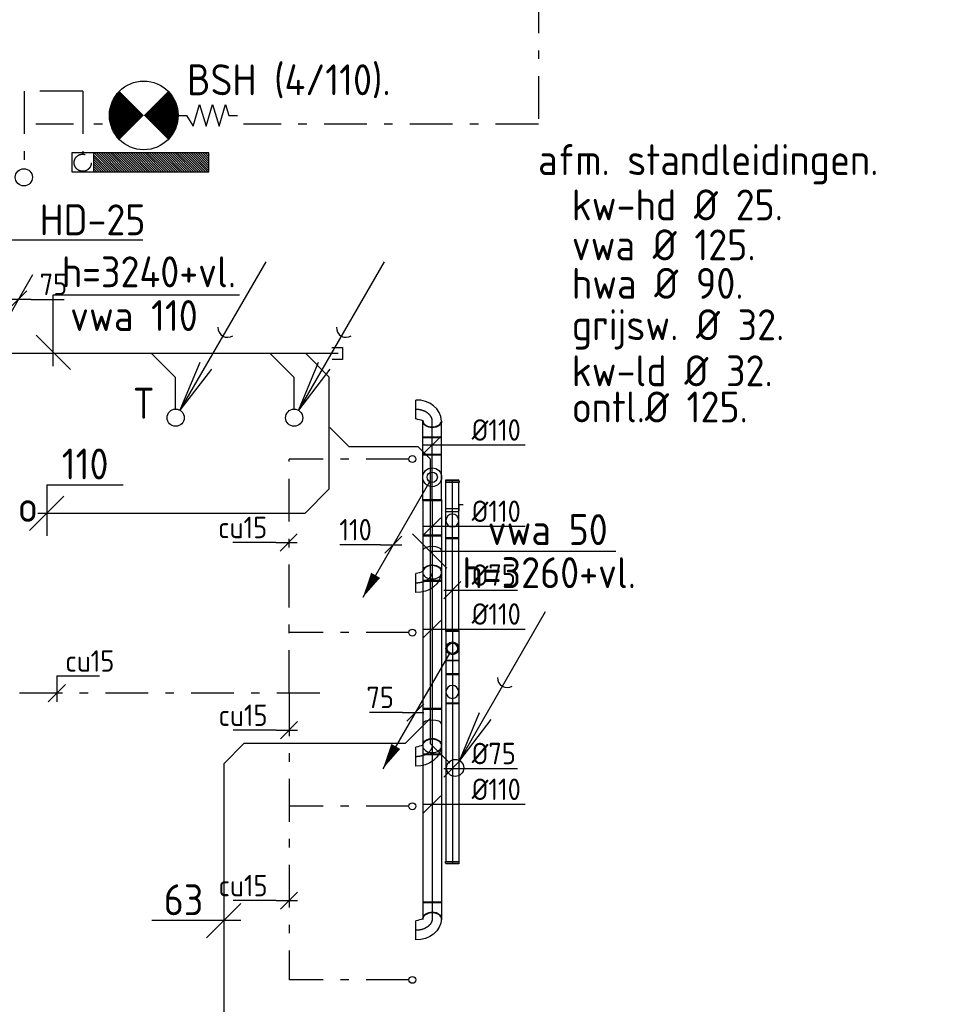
# Model space of a CAD drawing. Header units: millimetres. Extents: x -63669 to 19810, y 5754 to 49638.
# Tile 5 of 16: x -55025 to -49668, y 18700 to 24439. Entities that reach past the tile are written whole.
import ezdxf
from ezdxf.enums import TextEntityAlignment as Align

# ---------------------------------------------------------------- set-up
doc = ezdxf.new("R2010")
doc.units = ezdxf.units.MM
doc.header["$LTSCALE"] = 50
for name, pattern in [('2322109', [10, 5, -2, 1, -2]), ('CENTER2', [28.575, 19.05, -3.175, 3.175, -3.175]), ('KOUDWATER', [8.4, 4.8, -1.2, 1.2, -1.2])]:
    doc.linetypes.add(name, pattern=pattern)
for name, color, linetype in [('51', 6, 'Continuous'), ('51-LEIDING', 3, 'Continuous'), ('52', 3, 'Continuous'), ('54', 3, 'Continuous'), ('60-CV', 3, 'Continuous'), ('SYM-W', 7, 'Continuous'), ('WL522---_VWA', 2, 'Continuous'), ('WL524---', 190, 'Continuous'), ('WL524---_D', 192, 'Continuous'), ('WL524---_HARTLIJN', 7, 'Continuous'), ('WL531---', 132, 'Continuous'), ('WL5310--_KW', 2, 'KOUDWATER'), ('WL5501--_GKW-A', 4, 'Continuous'), ('WM524---', 2, 'Continuous'), ('WM531---', 2, 'Continuous')]:
    doc.layers.add(name, color=color, linetype=linetype)
doc.styles.add('BURO-018', font='ISO96.shx', dxfattribs={"height": 90})
doc.styles.add('BURO-025', font='ISO96.shx', dxfattribs={"height": 125})
doc.styles.add('ISO', font='ISO.SHX')

# ---------------------------------------------------------------- blocks, each defined once
blk = doc.blocks.new('*X18')
at = {"color": 0}
for p, q in [((29158.4, 61985.8), (29262, 62089.3)), ((29158.4, 61999.2), (29248.5, 62089.3)), ((29158.4, 62012.7), (29235, 62089.3)), ((29158.4, 62026.2), (29221.6, 62089.3)), ((29158.4, 62039.6), (29208.1, 62089.3)), ((29158.4, 62053.1), (29194.6, 62089.3)), ((29158.4, 62066.6), (29181.1, 62089.3)), ((29158.4, 62080.1), (29167.7, 62089.3)), ((29158.4, 61972.3), (29268.4, 62082.3)), ((29158.4, 61958.8), (29268.4, 62068.8)), ((29158.4, 61945.4), (29268.4, 62055.4)), ((29158.4, 61931.9), (29268.4, 62041.9)), ((29158.4, 61918.4), (29268.4, 62028.4)), ((29158.4, 61904.9), (29268.4, 62014.9)), ((29158.4, 61891.5), (29268.4, 62001.5)), ((29158.4, 61878), (29268.4, 61988)), ((29158.4, 61864.5), (29268.4, 61974.5)), ((29158.4, 61851.1), (29268.4, 61961.1)), ((29158.4, 61837.6), (29268.4, 61947.6)), ((29158.4, 61824.1), (29268.4, 61934.1)), ((29158.4, 61810.7), (29268.4, 61920.7)), ((29158.4, 61797.2), (29268.4, 61907.2)), ((29158.4, 61783.7), (29268.4, 61893.7)), ((29158.4, 61770.2), (29268.4, 61880.2)), ((29158.4, 61756.8), (29268.4, 61866.8)), ((29158.4, 61743.3), (29268.4, 61853.3)), ((29158.4, 61729.8), (29268.4, 61839.8)), ((29158.4, 61716.4), (29268.4, 61826.4)), ((29158.4, 61702.9), (29268.4, 61812.9)), ((29158.4, 61689.4), (29268.4, 61799.4)), ((29158.4, 61675.9), (29268.4, 61785.9)), ((29158.4, 61662.5), (29268.4, 61772.5)), ((29158.4, 61649), (29268.4, 61759)), ((29158.4, 61635.5), (29268.4, 61745.5)), ((29158.4, 61622.1), (29268.4, 61732.1)), ((29158.4, 61608.6), (29268.4, 61718.6)), ((29158.4, 61595.1), (29268.4, 61705.1)), ((29158.4, 61581.7), (29268.4, 61691.7)), ((29158.4, 61568.2), (29268.4, 61678.2)), ((29158.4, 61554.7), (29268.4, 61664.7)), ((29158.4, 61541.2), (29268.4, 61651.2)), ((29158.4, 61527.8), (29268.4, 61637.8)), ((29158.4, 61514.3), (29268.4, 61624.3)), ((29158.4, 61500.8), (29268.4, 61610.8)), ((29158.4, 61487.4), (29268.4, 61597.4)), ((29158.4, 61473.9), (29268.4, 61583.9)), ((29158.4, 61460.4), (29268.4, 61570.4)), ((29158.4, 61447), (29268.4, 61557)), ((29158.4, 61433.5), (29268.4, 61543.5)), ((29158.4, 61420), (29268.4, 61530)), ((29168.3, 61416.4), (29268.4, 61516.5)), ((29181.7, 61416.4), (29268.4, 61503.1)), ((29195.2, 61416.4), (29268.4, 61489.6)), ((29208.7, 61416.4), (29268.4, 61476.1)), ((29222.2, 61416.4), (29268.4, 61462.7)), ((29235.6, 61416.4), (29268.4, 61449.2)), ((29249.1, 61416.4), (29268.4, 61435.7)), ((29262.6, 61416.4), (29268.4, 61422.2))]:
    blk.add_line(p, q, dxfattribs=at)
blk = doc.blocks.new('W3-44')
at = {"layer": '54', "color": 2, "const_width": 2}
for points in [[(1.293, 0.707, 0.414214), (1.293, -0.707, 1)], [(2.707, -0.707, 0.414214), (2.707, 0.707, 1)]]:
    blk.add_lwpolyline(points, format="xyb", dxfattribs=at)
at = {"layer": '54', "color": 7}
blk.add_lwpolyline([(4, 0), (4.5, 0), (4.878, -0.63), (5.256, 0.63), (5.634, -0.63), (6.011, 0.63), (6.389, -0.63), (6.767, 0.63), (6.956, 0), (7.456, 0)], dxfattribs=at)
at = {"layer": '54', "color": 2}
blk.add_circle((2, 0), 2, dxfattribs=at)
blk = doc.blocks.new('030')
at = {"layer": '51', "color": 1, "linetype": 'Continuous'}
for p in [(5.25, 9.093), (1.402, 3.215), (2.083, 2.822)]:
    blk.add_line(p, (0.25, 0.433), dxfattribs=at)
blk.add_circle((0, 0), 0.5, dxfattribs=at)
blk.add_arc((3.033, 5.254), 0.567, 178.07249, 301.92751, dxfattribs=at)
blk = doc.blocks.new('LDV6121')
at = {"color": 0, "linetype": 'Continuous'}
for p, q in [((6.75, 11.691), (0.25, 0.433)), ((-0.25, -0.433), (-6.75, -11.691))]:
    blk.add_line(p, q, dxfattribs=at)
for points in [[(0.25, 0.433, 0, 1, 0), (1.5, 2.598, 1, 1, 0)], [(-6.75, -11.691, 0, 1, 0), (-5.5, -9.526, 1, 1, 0)]]:
    blk.add_lwpolyline(points, format="xyseb", dxfattribs=at)
blk.add_circle((0, 0), 0.5, dxfattribs=at)
blk = doc.blocks.new('LDV2121')
at = {"color": 0, "linetype": 'Continuous'}
blk.add_line((-0.25, -0.433), (-6.75, -11.691), dxfattribs=at)
blk.add_lwpolyline([(-6.75, -11.691, 0, 1, 0), (-5.5, -9.526, 1, 1, 0)], format="xyseb", dxfattribs=at)
blk.add_circle((0, 0), 0.5, dxfattribs=at)
blk = doc.blocks.new('*U99', base_point=(16506.1, 367939.4))
at = {"color": 0, "linetype": 'Continuous'}
for p, q in [((16556.1, 367989.4), (16456.1, 367889.4)), ((16581.1, 367939.4), (16456.1, 367939.4)), ((16581.1, 367939.4), (16773.9, 367939.4))]:
    blk.add_line(p, q, dxfattribs=at)
at = {"color": 0, "linetype": 'Continuous', "style": 'BURO-025'}
blk.add_text('75', height=125, dxfattribs=at).set_placement((16631.1, 367964.4))
blk = doc.blocks.new('RDA')
at = {"color": 0, "linetype": 'Continuous'}
blk.add_circle((0, 0), 0.5, dxfattribs=at)
blk = doc.blocks.new('*U125')
at = {"color": 0, "ltscale": 10}
for p, q in [((0, 37.5), (170.8, 37.5)), ((0, -37.5), (0, 37.5)), ((180.8, 37.5), (185.3, 37.5)), ((185.3, 37.5), (185.3, -37.5)), ((0, -37.5), (170.8, -37.5)), ((180.8, -37.5), (185.3, -37.5))]:
    blk.add_line(p, q, dxfattribs=at)
at = {"layer": 'WL524---_HARTLIJN', "linetype": 'CENTER2'}
blk.add_line((0, 0), (185.3, 0), dxfattribs=at)
at = {"layer": 'WL524---_D', "color": 1, "style": 'BURO-018'}
blk.add_attdef('POSNR', text='', height=90, dxfattribs=at).set_placement((0, 0), align=Align.MIDDLE)
blk = doc.blocks.new('*U126')
at = {"color": 0, "ltscale": 10}
for p, q in [((1.5, 39.375), (-8.5, 39.375)), ((-8.5, -39.375), (-8.5, 39.375)), ((1.5, -39.375), (1.5, 39.375)), ((1.5, -39.375), (-8.5, -39.375))]:
    blk.add_line(p, q, dxfattribs=at)
at = {"layer": 'WL524---_D', "color": 1, "style": 'BURO-018'}
blk.add_attdef('POSNR', text='', height=90, dxfattribs=at).set_placement((0, 0), align=Align.MIDDLE)
blk = doc.blocks.new('*U127')
at = {"color": 0, "ltscale": 10}
for p, q in [((0, 37.5), (924.2, 37.5)), ((0, -37.5), (0, 37.5)), ((934.2, 37.5), (938.7, 37.5)), ((938.7, 37.5), (938.7, -37.5)), ((0, -37.5), (924.2, -37.5)), ((934.2, -37.5), (938.7, -37.5))]:
    blk.add_line(p, q, dxfattribs=at)
at = {"layer": 'WL524---_HARTLIJN', "linetype": 'CENTER2'}
blk.add_line((0, 0), (938.7, 0), dxfattribs=at)
at = {"layer": 'WL524---_D', "color": 1, "style": 'BURO-018'}
blk.add_attdef('POSNR', text='', height=90, dxfattribs=at).set_placement((0, 0), align=Align.MIDDLE)
blk = doc.blocks.new('*U128')
at = {"color": 0, "ltscale": 10}
for p, q in [((1.5, 39.375), (-8.5, 39.375)), ((-8.5, -39.375), (-8.5, 39.375)), ((1.5, -39.375), (1.5, 39.375)), ((1.5, -39.375), (-8.5, -39.375))]:
    blk.add_line(p, q, dxfattribs=at)
at = {"layer": 'WL524---_D', "color": 1, "style": 'BURO-018'}
blk.add_attdef('POSNR', text='', height=90, dxfattribs=at).set_placement((0, 0), align=Align.MIDDLE)
blk = doc.blocks.new('*U131')
at = {"color": 0, "ltscale": 10}
for p, q in [((0, 37.5), (84.7, 37.5)), ((0, -37.5), (0, 37.5)), ((84.7, 37.5), (84.7, -37.5)), ((0, -37.5), (84.7, -37.5))]:
    blk.add_line(p, q, dxfattribs=at)
at = {"layer": 'WL524---_HARTLIJN', "linetype": 'CENTER2'}
blk.add_line((0, 0), (84.7, 0), dxfattribs=at)
at = {"layer": 'WL524---_D', "color": 1, "style": 'BURO-018'}
blk.add_attdef('POSNR', text='', height=90, dxfattribs=at).set_placement((0, 0), align=Align.MIDDLE)
blk = doc.blocks.new('*U132')
at = {"color": 0, "ltscale": 10}
for p, q in [((-105, 37.5), (0, 37.5)), ((-105, 37.5), (-105, -37.5)), ((0, 37.5), (70, 37.5)), ((70, 37.5), (70, -37.5)), ((-105, -37.5), (0, -37.5)), ((0, -37.5), (70, -37.5))]:
    blk.add_line(p, q, dxfattribs=at)
for start, end in [(90, 270), (90, 89.82), (270, 89.82)]:
    blk.add_arc((0, 0), 37.5, start, end, dxfattribs=at)
at = {"layer": 'WL524---_HARTLIJN', "linetype": 'CENTER2'}
blk.add_line((-105, 0), (70, 0), dxfattribs=at)
blk.add_circle((0, 0), 0.075, dxfattribs=at)
at = {"layer": 'WL524---_D', "color": 1, "style": 'BURO-018'}
blk.add_attdef('POSNR', text='', height=90, dxfattribs=at).set_placement((0, 0), align=Align.MIDDLE)
blk = doc.blocks.new('*U133')
at = {"color": 0, "ltscale": 10}
for p, q in [((-105, 37.5), (0, 37.5)), ((-105, 37.5), (-105, -37.5)), ((0, 37.5), (70, 37.5)), ((70, 37.5), (70, -37.5)), ((-105, -37.5), (0, -37.5)), ((0, -37.5), (70, -37.5))]:
    blk.add_line(p, q, dxfattribs=at)
at = {"layer": 'WL524---_HARTLIJN', "linetype": 'CENTER2'}
blk.add_line((-105, 0), (70, 0), dxfattribs=at)
blk.add_circle((0, 0), 0.075, dxfattribs=at)
at = {"layer": 'WL524---_D', "color": 1, "style": 'BURO-018'}
blk.add_attdef('POSNR', text='', height=90, dxfattribs=at).set_placement((0, 0), align=Align.MIDDLE)
blk = doc.blocks.new('*U134')
at = {"color": 0, "ltscale": 10}
for p, q in [((0, 37.5), (547.3, 37.5)), ((0, -37.5), (0, 37.5)), ((547.3, 37.5), (547.3, -37.5)), ((0, -37.5), (547.3, -37.5))]:
    blk.add_line(p, q, dxfattribs=at)
at = {"layer": 'WL524---_HARTLIJN', "linetype": 'CENTER2'}
blk.add_line((0, 0), (547.3, 0), dxfattribs=at)
at = {"layer": 'WL524---_D', "color": 1, "style": 'BURO-018'}
blk.add_attdef('POSNR', text='', height=90, dxfattribs=at).set_placement((0, 0), align=Align.MIDDLE)
blk = doc.blocks.new('*U135')
at = {"color": 0, "ltscale": 10}
for p, q in [((-105, 37.5), (0, 37.5)), ((-105, 37.5), (-105, -37.5)), ((0, 37.5), (70, 37.5)), ((70, 37.5), (70, -37.5)), ((-105, -37.5), (0, -37.5)), ((0, -37.5), (70, -37.5))]:
    blk.add_line(p, q, dxfattribs=at)
for start, end in [(90, 269.82), (270, 269.82), (270, 90)]:
    blk.add_arc((0, 0), 37.5, start, end, dxfattribs=at)
at = {"layer": 'WL524---_HARTLIJN', "linetype": 'CENTER2'}
blk.add_line((-105, 0), (70, 0), dxfattribs=at)
blk.add_circle((0, 0), 0.075, dxfattribs=at)
at = {"layer": 'WL524---_D', "color": 1, "style": 'BURO-018'}
blk.add_attdef('POSNR', text='', height=90, dxfattribs=at).set_placement((0, 0), align=Align.MIDDLE)
blk = doc.blocks.new('*U136')
at = {"color": 0, "ltscale": 10}
blk.add_line((55, -95, -190.2), (-55, -95, -190.2), dxfattribs=at)
at = {"color": 0, "ltscale": 10, "extrusion": (-7.54125e-33, 5.0749e-17, -1)}
blk.add_ellipse((-67.2, 0, -190.2), major_axis=(0, -55), ratio=0.707107, start_param=0.042795, end_param=3.141593, dxfattribs=at)
at = {"color": 0, "ltscale": 10, "extrusion": (-1.07852e-32, 5.0749e-17, -1)}
blk.add_ellipse((-77.2, -91.7, -190.2), major_axis=(16, 146.2), ratio=0.898836, start_param=6.237922, end_param=7.778707, dxfattribs=at)
at = {"color": 0, "ltscale": 10, "extrusion": (-6.16298e-33, 5.0749e-17, -1)}
blk.add_ellipse((-55.8, -97.3, -190.2), major_axis=(-11.8, 46.4), ratio=0.029178, start_param=5.867282, end_param=7.811219, dxfattribs=at)
at = {"layer": 'WL524---_HARTLIJN', "linetype": 'CENTER2', "extrusion": (-7.54125e-33, 5.0749e-17, -1)}
blk.add_ellipse((-67.2, -95, -190.2), major_axis=(0, 95), ratio=0.707107, start_param=0, end_param=1.570796, dxfattribs=at)
at = {"layer": 'WL524---_D', "color": 1, "style": 'BURO-018'}
blk.add_attdef('POSNR', text='', height=90, dxfattribs=at).set_placement((0, 0), align=Align.MIDDLE)
blk = doc.blocks.new('*U137')
at = {"color": 0, "ltscale": 10}
for p, q in [((0, 55), (213.6, 55)), ((0, -55), (0, 55)), ((213.6, 55), (213.6, -55)), ((0, -55), (213.6, -55))]:
    blk.add_line(p, q, dxfattribs=at)
at = {"layer": 'WL524---_HARTLIJN', "linetype": 'CENTER2'}
blk.add_line((0, 0), (213.6, 0), dxfattribs=at)
at = {"layer": 'WL524---_D', "color": 1, "style": 'BURO-018'}
blk.add_attdef('POSNR', text='', height=90, dxfattribs=at).set_placement((0, 0), align=Align.MIDDLE)
blk = doc.blocks.new('*U138')
at = {"color": 0, "ltscale": 10}
blk.add_line((-55, 95, -105.4), (55, 95, -105.4), dxfattribs=at)
for centre, major_axis, ratio, start_param, end_param in [((-55.8, 97.3, -105.4), (11.8, 46.4), 0.029178, 2.725689, 4.669626), ((-77.2, 91.7, -105.4), (-16, 146.2), 0.898836, 3.096329, 4.637114)]:
    blk.add_ellipse(centre, major_axis=major_axis, ratio=ratio, start_param=start_param, end_param=end_param, dxfattribs=at)
at = {"color": 0, "ltscale": 10, "extrusion": (3.12638e-33, 1.82314e-17, -1)}
blk.add_ellipse((-67.2, 0, -105.4), major_axis=(0, -55), ratio=0.707107, start_param=0, end_param=3.098798, dxfattribs=at)
at = {"layer": 'WL524---_HARTLIJN', "linetype": 'CENTER2'}
blk.add_ellipse((-67.2, 95, -105.4), major_axis=(0, 95), ratio=0.707107, start_param=3.141593, end_param=4.712389, dxfattribs=at)
at = {"layer": 'WL524---_D', "color": 1, "style": 'BURO-018'}
blk.add_attdef('POSNR', text='', height=90, dxfattribs=at).set_placement((0, 0), align=Align.MIDDLE)
blk = doc.blocks.new('*U139')
at = {"color": 0, "ltscale": 10}
for p, q in [((0, 55), (106.8, 55)), ((0, -55), (0, 55)), ((106.8, 55), (106.8, -55)), ((0, -55), (106.8, -55))]:
    blk.add_line(p, q, dxfattribs=at)
at = {"layer": 'WL524---_HARTLIJN', "linetype": 'CENTER2'}
blk.add_line((0, 0), (106.8, 0), dxfattribs=at)
at = {"layer": 'WL524---_D', "color": 1, "style": 'BURO-018'}
blk.add_attdef('POSNR', text='', height=90, dxfattribs=at).set_placement((0, 0), align=Align.MIDDLE)
blk = doc.blocks.new('*U140')
at = {"color": 0, "ltscale": 10}
for p, q in [((-60, 55), (-40.9, 55)), ((-60, -55), (-60, 55)), ((-40.9, 55), (-4.1, 55)), ((-4.1, 55), (28.9, 55)), ((28.9, 55), (38.2, 55)), ((-60, -55), (-40.9, -55)), ((-40.9, -55), (-4.1, -55)), ((-4.1, -55), (28.9, -55)), ((28.9, -55), (42.4, -55))]:
    blk.add_line(p, q, dxfattribs=at)
blk.add_ellipse((42.4, 0), major_axis=(0, -55), ratio=0.707107, start_param=3.258327, end_param=6.283185, dxfattribs=at)
at = {"layer": 'WL524---_HARTLIJN', "linetype": 'CENTER2'}
blk.add_line((-60, 0), (42.4, 0), dxfattribs=at)
at = {"layer": 'WL524---_D', "color": 1, "style": 'BURO-018'}
blk.add_attdef('POSNR', text='', height=90, dxfattribs=at).set_placement((0, 0), align=Align.MIDDLE)
blk = doc.blocks.new('*U141')
at = {"color": 0, "ltscale": 10}
for p, q in [((-135, 55), (135, 55)), ((-135, 55), (-135, -55)), ((135, 55), (135, -55)), ((-135, -55), (135, -55))]:
    blk.add_line(p, q, dxfattribs=at)
at = {"layer": 'WL524---_HARTLIJN', "linetype": 'CENTER2'}
for p, q in [((-135, 0), (135, 0)), ((-90, 0), (0, 0))]:
    blk.add_line(p, q, dxfattribs=at)
at = {"layer": 'WL524---_D', "color": 1, "style": 'BURO-018'}
blk.add_attdef('POSNR', text='', height=90, dxfattribs=at).set_placement((0, 0), align=Align.MIDDLE)
blk = doc.blocks.new('*U142')
at = {"color": 0, "ltscale": 10}
for p, q in [((-90, 55), (0, 55)), ((-90, 55), (-90, -55)), ((0, 55), (127.3, 55)), ((127.3, 55), (180, 55)), ((180, 55), (180, -55)), ((-90, -55), (0, -55)), ((0, -55), (127.3, -55)), ((127.3, -55), (180, -55))]:
    blk.add_line(p, q, dxfattribs=at)
for centre, ratio, end_param in [((0, 0), 0.414214, 6.283185), ((127.3, 0), 0.707107, 9.421636)]:
    blk.add_ellipse(centre, major_axis=(0, -55), ratio=ratio, start_param=3.141593, end_param=end_param, dxfattribs=at)
at = {"layer": 'WL524---_HARTLIJN', "linetype": 'CENTER2'}
for p, q in [((-90, 0), (180, 0)), ((0, 0), (127.3, 0))]:
    blk.add_line(p, q, dxfattribs=at)
at = {"layer": 'WL524---_D', "color": 1, "style": 'BURO-018'}
blk.add_attdef('POSNR', text='', height=90, dxfattribs=at).set_placement((0, 0), align=Align.MIDDLE)
blk = doc.blocks.new('*U143')
at = {"color": 0, "ltscale": 10}
blk.add_line((55, -95, -190.2), (-55, -95, -190.2), dxfattribs=at)
at = {"color": 0, "ltscale": 10, "extrusion": (-7.54125e-33, 5.0749e-17, -1)}
blk.add_ellipse((-67.2, 0, -190.2), major_axis=(0, -55), ratio=0.707107, start_param=0.042795, end_param=3.141593, dxfattribs=at)
at = {"color": 0, "ltscale": 10, "extrusion": (-1.07852e-32, 5.0749e-17, -1)}
blk.add_ellipse((-77.2, -91.7, -190.2), major_axis=(16, 146.2), ratio=0.898836, start_param=6.237922, end_param=7.778707, dxfattribs=at)
at = {"color": 0, "ltscale": 10, "extrusion": (-6.16298e-33, 5.0749e-17, -1)}
blk.add_ellipse((-55.8, -97.3, -190.2), major_axis=(-11.8, 46.4), ratio=0.029178, start_param=5.867282, end_param=7.811219, dxfattribs=at)
at = {"layer": 'WL524---_HARTLIJN', "linetype": 'CENTER2', "extrusion": (-7.54125e-33, 5.0749e-17, -1)}
blk.add_ellipse((-67.2, -95, -190.2), major_axis=(0, 95), ratio=0.707107, start_param=0, end_param=1.570796, dxfattribs=at)
at = {"layer": 'WL524---_D', "color": 1, "style": 'BURO-018'}
blk.add_attdef('POSNR', text='', height=90, dxfattribs=at).set_placement((0, 0), align=Align.MIDDLE)
blk = doc.blocks.new('*U144')
at = {"color": 0, "ltscale": 10}
for p, q in [((0, 55), (754, 55)), ((0, -55), (0, 55)), ((754, 55), (754, -55)), ((0, -55), (754, -55))]:
    blk.add_line(p, q, dxfattribs=at)
at = {"layer": 'WL524---_HARTLIJN', "linetype": 'CENTER2'}
blk.add_line((0, 0), (754, 0), dxfattribs=at)
at = {"layer": 'WL524---_D', "color": 1, "style": 'BURO-018'}
blk.add_attdef('POSNR', text='', height=90, dxfattribs=at).set_placement((0, 0), align=Align.MIDDLE)
blk = doc.blocks.new('*U145')
at = {"color": 0, "ltscale": 10}
for p, q in [((-90, 55), (0, 55)), ((-90, 55), (-90, -55)), ((0, 55), (127.3, 55)), ((127.3, 55), (180, 55)), ((180, 55), (180, -55)), ((-90, -55), (0, -55)), ((0, -55), (127.3, -55)), ((127.3, -55), (180, -55))]:
    blk.add_line(p, q, dxfattribs=at)
for centre, ratio, end_param in [((0, 0), 0.414214, 6.283185), ((127.3, 0), 0.707107, 9.421636)]:
    blk.add_ellipse(centre, major_axis=(0, -55), ratio=ratio, start_param=3.141593, end_param=end_param, dxfattribs=at)
at = {"layer": 'WL524---_HARTLIJN', "linetype": 'CENTER2'}
for p, q in [((-90, 0), (180, 0)), ((0, 0), (127.3, 0))]:
    blk.add_line(p, q, dxfattribs=at)
at = {"layer": 'WL524---_D', "color": 1, "style": 'BURO-018'}
blk.add_attdef('POSNR', text='', height=90, dxfattribs=at).set_placement((0, 0), align=Align.MIDDLE)
blk = doc.blocks.new('*U146')
at = {"color": 0, "ltscale": 10}
blk.add_line((55, -95, -105.4), (-55, -95, -105.4), dxfattribs=at)
at = {"color": 0, "ltscale": 10, "extrusion": (-7.54125e-33, 5.0749e-17, -1)}
blk.add_ellipse((-67.2, 0, -105.4), major_axis=(0, -55), ratio=0.707107, start_param=0.042795, end_param=3.141593, dxfattribs=at)
at = {"color": 0, "ltscale": 10, "extrusion": (-3.85186e-33, 5.0749e-17, -1)}
blk.add_ellipse((-77.2, -91.7, -105.4), major_axis=(16, 146.2), ratio=0.898836, start_param=6.237922, end_param=7.778707, dxfattribs=at)
at = {"color": 0, "ltscale": 10, "extrusion": (-6.16298e-33, 5.0749e-17, -1)}
blk.add_ellipse((-55.8, -97.3, -105.4), major_axis=(-11.8, 46.4), ratio=0.029178, start_param=5.867282, end_param=7.811219, dxfattribs=at)
at = {"layer": 'WL524---_HARTLIJN', "linetype": 'CENTER2', "extrusion": (-7.54125e-33, 5.0749e-17, -1)}
blk.add_ellipse((-67.2, -95, -105.4), major_axis=(0, 95), ratio=0.707107, start_param=0, end_param=1.570796, dxfattribs=at)
at = {"layer": 'WL524---_D', "color": 1, "style": 'BURO-018'}
blk.add_attdef('POSNR', text='', height=90, dxfattribs=at).set_placement((0, 0), align=Align.MIDDLE)
blk = doc.blocks.new('*U147')
at = {"color": 0, "ltscale": 10}
for p, q in [((0, 55), (868.8, 55)), ((0, -55), (0, 55)), ((868.8, 55), (868.8, -55)), ((0, -55), (868.8, -55))]:
    blk.add_line(p, q, dxfattribs=at)
at = {"layer": 'WL524---_HARTLIJN', "linetype": 'CENTER2'}
blk.add_line((0, 0), (868.8, 0), dxfattribs=at)
at = {"layer": 'WL524---_D', "color": 1, "style": 'BURO-018'}
blk.add_attdef('POSNR', text='', height=90, dxfattribs=at).set_placement((0, 0), align=Align.MIDDLE)
blk = doc.blocks.new('*U148')
at = {"color": 0, "ltscale": 10}
for p, q in [((-60, 55), (-40.9, 55)), ((-60, -55), (-60, 55)), ((-40.9, 55), (-4.1, 55)), ((-4.1, 55), (28.9, 55)), ((28.9, 55), (42.4, 55)), ((-60, -55), (-40.9, -55)), ((-40.9, -55), (-4.1, -55)), ((-4.1, -55), (28.9, -55)), ((28.9, -55), (38.2, -55))]:
    blk.add_line(p, q, dxfattribs=at)
blk.add_ellipse((42.4, 0), major_axis=(0, -55), ratio=0.707107, start_param=3.141593, end_param=6.166451, dxfattribs=at)
at = {"layer": 'WL524---_HARTLIJN', "linetype": 'CENTER2'}
blk.add_line((-60, 0), (42.4, 0), dxfattribs=at)
at = {"layer": 'WL524---_D', "color": 1, "style": 'BURO-018'}
blk.add_attdef('POSNR', text='', height=90, dxfattribs=at).set_placement((0, 0), align=Align.MIDDLE)
blk = doc.blocks.new('*U149', base_point=(18693.1, 366509.1))
at = {"color": 0, "linetype": 'Continuous'}
for p, q in [((18743.1, 366559.1), (18643.1, 366459.1)), ((18618.1, 366509.1), (18380.6, 366509.1)), ((18618.1, 366509.1), (18743.1, 366509.1))]:
    blk.add_line(p, q, dxfattribs=at)
at = {"color": 0, "linetype": 'Continuous', "style": 'BURO-025'}
blk.add_text('110', height=125, dxfattribs=at).set_placement((18568.1, 366534.1), align=Align.RIGHT)
blk = doc.blocks.new('*U150', base_point=(18822.1, 365531.5))
at = {"color": 0, "linetype": 'Continuous'}
for p, q in [((18872.1, 365581.5), (18772.1, 365481.5)), ((18747.1, 365531.5), (18554.2, 365531.5)), ((18747.1, 365531.5), (18872.1, 365531.5))]:
    blk.add_line(p, q, dxfattribs=at)
at = {"color": 0, "linetype": 'Continuous', "style": 'BURO-025'}
blk.add_text('75', height=125, dxfattribs=at).set_placement((18697.1, 365556.5), align=Align.RIGHT)
blk = doc.blocks.new('*U151')
at = {"layer": 'WM524---', "color": 0, "ltscale": 10}
for p, q in [((-50, -50), (50, 50)), ((-50, 0), (380.8, 0))]:
    blk.add_line(p, q, dxfattribs=at)
at = {"layer": 'WM524---', "color": 0, "style": 'BURO-025'}
blk.add_text('%%c75', height=125, dxfattribs=at).set_placement((112.9, 25))
blk = doc.blocks.new('*U152')
at = {"layer": 'WM524---', "color": 0, "ltscale": 10}
for p, q in [((-50, -50), (50, 50)), ((-50, 0), (542.9, 0))]:
    blk.add_line(p, q, dxfattribs=at)
at = {"layer": 'WM524---', "color": 0, "style": 'BURO-025'}
blk.add_text('%%c110', height=125, dxfattribs=at).set_placement((230.4, 25))

msp = doc.modelspace()

# ---------------------------------------------------------------- linework, layer by layer
at = {"layer": '51-LEIDING'}
for p, q in [((-53921.7, 23662.3), (-54721.7, 23662.3)), ((-54721.7, 23662.3), (-54721.7, 23552.3)), ((-54594.6, 23662.3), (-54594.6, 23552.3)), ((-53921.7, 23552.3), (-53921.7, 23662.3)), ((-54721.7, 23552.3), (-53921.7, 23552.3))]:
    msp.add_line(p, q, dxfattribs=at)
at = {"layer": '51-LEIDING', "color": 7}
for p, q in [((-54830, 22420.5), (-54830, 22835.3)), ((-54830, 22835.3), (-53744.3, 22835.3)), ((-54867.8, 21727.1), (-54867.8, 21431)), ((-54867.8, 21727.1), (-54421.5, 21727.1))]:
    msp.add_line(p, q, dxfattribs=at)
at = {"layer": '52', "color": 1, "linetype": 'Continuous'}
msp.add_circle((-55000.9, 23520.6), 50, dxfattribs=at)
at = {"layer": 'SYM-W', "color": 7}
for p, q in [((-54306.9, 23154.2), (-55298.4, 23154.2)), ((-54730, 22399.6), (-54930, 22599.6)), ((-54767.8, 21661.8), (-54967.8, 21461.8)), ((-52534.7, 21242.2), (-52734.7, 21442.2))]:
    msp.add_line(p, q, dxfattribs=at)
at = {"layer": 'WL522---_VWA'}
msp.add_line((-52632.1, 20220), (-52516.6, 20104.5), dxfattribs=at)
at = {"layer": 'WL522---_VWA', "color": 7}
for p, q in [((-53735.4, 19287.8), (-53935.4, 19087.8)), ((-53735.4, 19187.8), (-54254.1, 19187.8))]:
    msp.add_line(p, q, dxfattribs=at)
at = {"layer": 'WL524---'}
for p, q in [((-52439.7, 21611.2), (-52464.7, 21611.2)), ((-52464.7, 21611.2), (-52464.7, 21577.3))]:
    msp.add_line(p, q, dxfattribs=at)
at = {"layer": 'WL524---_D'}
for p, q in [((-53204.1, 22529.4), (-53143.3, 22529.4)), ((-53143.3, 22529.4), (-53143.3, 22458.6)), ((-55544.5, 22494.7), (-53168, 22494.7)), ((-54117.3, 22353.3), (-54258.7, 22494.7)), ((-53425, 22353.3), (-53566.3, 22494.7)), ((-53220.4, 22356.5), (-53358.5, 22494.7)), ((-53143.3, 22458.6), (-53203.4, 22458.6)), ((-54117.3, 22171.5), (-54117.3, 22353.3)), ((-53425, 22171.5), (-53425, 22353.3)), ((-53220.4, 21704), (-53220.4, 22356.5)), ((-53105.3, 21950.8), (-53216.7, 22062.1)), ((-53105.3, 21950.8), (-52703.2, 21950.8)), ((-52632.1, 21879.6), (-52703.2, 21950.8)), ((-52632.1, 21879.6), (-52632.1, 20220)), ((-53220.4, 21704), (-53360.8, 21563.5)), ((-54919.8, 21563.5), (-53360.8, 21563.5)), ((-52632.1, 20366.4), (-52776.2, 20222.3)), ((-53715.5, 20222.3), (-53835.4, 20102.4)), ((-53715.5, 20222.3), (-52776.2, 20222.3)), ((-53835.4, 20102.4), (-53835.4, 17742.8))]:
    msp.add_line(p, q, dxfattribs=at)
msp.add_circle((-52619.7, 21772), 55, dxfattribs=at)
at = {"layer": 'WL524---_D', "color": 202}
msp.add_circle((-52502.2, 20774.5), 37.5, dxfattribs=at)
at = {"layer": 'WL531---', "linetype": '2322109'}
for p, q in [((-52000.5, 32610.7), (-52000.5, 23830.2)), ((-54998.4, 24023.3), (-54998.4, 23568.9)), ((-54657.8, 24023.3), (-54998.4, 24023.3)), ((-54657.8, 24023.3), (-54657.8, 23654.4)), ((-54711.1, 23830.2), (-54931.9, 23830.2)), ((-54542.7, 23830.2), (-54592.4, 23830.2)), ((-52000.5, 23830.2), (-53720, 23830.2)), ((-53454.8, 20513.6), (-53454.8, 21878.2)), ((-52755.2, 21878.2), (-53454.8, 21878.2)), ((-52755.2, 20866.2), (-53454.8, 20866.2)), ((-53275.9, 20513.6), (-55559.1, 20513.6)), ((-53454.8, 20513.6), (-53454.8, 18842.3)), ((-52755.2, 19854.2), (-53454.8, 19854.2)), ((-52755.2, 18842.3), (-53454.8, 18842.3))]:
    msp.add_line(p, q, dxfattribs=at)
msp.add_circle((-54657.8, 23605.7), 50, dxfattribs=at)
at = {"layer": 'WL5501--_GKW-A', "color": 7}
msp.add_line((-52633.7, 21342.2), (-51548.1, 21342.2), dxfattribs=at)
at = {"layer": 'WM531---', "linetype": '2322109'}
for p, q in [((-53407, 21441.9), (-53507, 21341.9)), ((-53532, 21391.9), (-53867.7, 21391.9)), ((-53532, 21391.9), (-53407, 21391.9)), ((-54809.2, 20613.6), (-54809.2, 20463.6)), ((-54809.2, 20613.6), (-54473.5, 20613.6)), ((-54759.2, 20563.6), (-54859.2, 20463.6)), ((-53404.8, 20347.4), (-53504.8, 20247.4)), ((-53529.8, 20297.4), (-53865.5, 20297.4)), ((-53529.8, 20297.4), (-53404.8, 20297.4)), ((-53404.8, 19354.4), (-53504.8, 19254.4)), ((-53529.8, 19304.4), (-53865.5, 19304.4)), ((-53529.8, 19304.4), (-53404.8, 19304.4))]:
    msp.add_line(p, q, dxfattribs=at)

# ---------------------------------------------------------------- block references
at = {"layer": '51', "linetype": 'Continuous', "xscale": 100, "yscale": 100, "zscale": 100}
for p in [(-54115.9, 22119.1), (-53425, 22119.1), (-52486, 20077.7)]:
    msp.add_blockref('030', p, dxfattribs=at)
at = {"layer": '51-LEIDING', "xscale": 100, "yscale": 100, "zscale": 100}
msp.add_blockref('W3-44', (-54501.7, 23881.4), dxfattribs=at)
at = {"layer": '51-LEIDING', "color": 1, "rotation": 270}
msp.add_blockref('*X18', (-116011, 52820.7), dxfattribs=at)
at = {"layer": 'WL524---_D', "color": 202, "xscale": 60, "yscale": 60, "zscale": 60}
msp.add_blockref('LDV6121', (-55356.4, 22250.2), dxfattribs=at)
at = {"layer": 'WL524---_D'}
for name, p, rotation in [('*U138', (-52619.7, 22167.2, 105.4), 90), ('*U140', (-52619.7, 22061.9), 90), ('*U139', (-52619.7, 21901), 90), ('*U141', (-52619.7, 21772), 90), ('*U137', (-52619.7, 21643), 270), ('*U142', (-52619.7, 21345.4), 270), ('*U136', (-52619.7, 21155.2, 190.2), 270), ('*U144', (-52619.7, 21171.4), 270), ('*U145', (-52619.7, 20333.5), 270), ('*U143', (-52619.7, 20143.2, 190.2), 270), ('*U147', (-52619.7, 20159.5), 270), ('*U148', (-52619.7, 19236.6), 270), ('*U146', (-52619.7, 19131.3, 105.4), 270)]:
    msp.add_blockref(name, p, dxfattribs=dict(at, rotation=rotation))
at = {"layer": 'WL524---_D', "color": 1, "xscale": 60, "yscale": 60, "zscale": 60}
for p in [(-52619.7, 21772), (-52502.2, 20774.5)]:
    msp.add_blockref('LDV2121', p, dxfattribs=at)
at = {"layer": 'WL524---_D', "color": 202}
for name, p, rotation in [('*U125', (-52502.2, 21571.3), 90), ('*U126', (-52502.2, 21750.7), 90), ('*U135', (-52502.2, 21519.8), 90), ('*U134', (-52502.2, 20873.5), 90), ('*U133', (-52502.2, 20774.5), 270), ('*U131', (-52502.2, 20704.5), 270), ('*U132', (-52502.2, 20520.8), 270), ('*U127', (-52502.2, 20456.8), 270), ('*U128', (-52502.2, 19524.1), 270)]:
    msp.add_blockref(name, p, dxfattribs=dict(at, rotation=rotation))
at = {"layer": 'WL531---', "linetype": 'Continuous', "xscale": 40, "yscale": 40, "zscale": 40, "rotation": 270}
for p in [(-52735.2, 21878.2), (-52735.2, 20866.2), (-52735.2, 19854.2), (-52735.2, 18842.3)]:
    msp.add_blockref('RDA', p, dxfattribs=at)
at = {"layer": 'WM524---'}
for name, p in [('*U99', (-55033.8, 22809.1)), ('*U152', (-52619.7, 21960.2)), ('*U152', (-52619.7, 21486.5)), ('*U149', (-52846.8, 21378.7)), ('*U151', (-52502.2, 21114.3)), ('*U152', (-52619.7, 20887.4)), ('*U150', (-52717.8, 20401.1)), ('*U151', (-52502.2, 20074.2)), ('*U152', (-52619.7, 19865.7))]:
    msp.add_blockref(name, p, dxfattribs=at)

# ---------------------------------------------------------------- texts
at = {"layer": '51-LEIDING', "color": 7, "style": 'ISO'}
for s, p in [(' vwa 110', (-54834.3, 22624.8)), ('110', (-54780.1, 21759.6))]:
    msp.add_text(s, height=180, dxfattribs=at).set_placement(p)
at = {"layer": '52', "color": 7, "style": 'ISO'}
msp.add_text('T', height=180, dxfattribs=at).set_placement((-54366.1, 22113.5))
at = {"layer": '60-CV', "color": 7, "style": 'ISO'}
for s, p in [('afm. standleidingen.', (-52002.3, 23533.5)), ('kw-hd %%c 25.', (-51805.8, 23269.6)), ('vwa %%c 125.', (-51805.8, 23036.6)), ('hwa %%c 90.', (-51805.8, 22812.3)), ('grijsw. %%c 32.', (-51805.8, 22571.2)), ('kw-ld %%c 32.', (-51805.8, 22302.6)), ('ontl.%%c 125.', (-51805.8, 22091.7))]:
    msp.add_text(s, height=180, dxfattribs=at).set_placement(p)
at = {"layer": 'SYM-W', "color": 7, "style": 'ISO'}
msp.add_text('HD-25', height=180, dxfattribs=at).set_placement((-54909.2, 23182.9))
at = {"layer": 'WL522---_VWA', "color": 7, "style": 'ISO'}
for s, p in [('o', (-55036.4, 21511.6)), ('63', (-54185.4, 19219.1))]:
    msp.add_text(s, height=180, dxfattribs=at).set_placement(p)
at = {"layer": 'WL5310--_KW', "color": 7, "style": 'ISO'}
msp.add_text('BSH (4/110).', height=180, dxfattribs=at).set_placement((-54050, 23999.1))
at = {"layer": 'WL5501--_GKW-A', "color": 7, "style": 'ISO'}
for s, p in [('h=3240+vl.', (-54780.4, 22879.5)), ('vwa 50', (-52296.4, 21377)), ('h=3260+vl.', (-52443.8, 21125.8))]:
    msp.add_text(s, height=180, dxfattribs=at).set_placement(p)
at = {"layer": 'WM531---', "linetype": '2322109', "style": 'BURO-025'}
for p in [(-53582, 21416.9), (-53579.8, 20322.4), (-53579.8, 19329.4)]:
    msp.add_text('cu15', height=125, dxfattribs=at).set_placement(p, align=Align.RIGHT)
msp.add_text('cu15', height=125, dxfattribs=at).set_placement((-54759.2, 20638.6))

doc.saveas('drawing.dxf')
